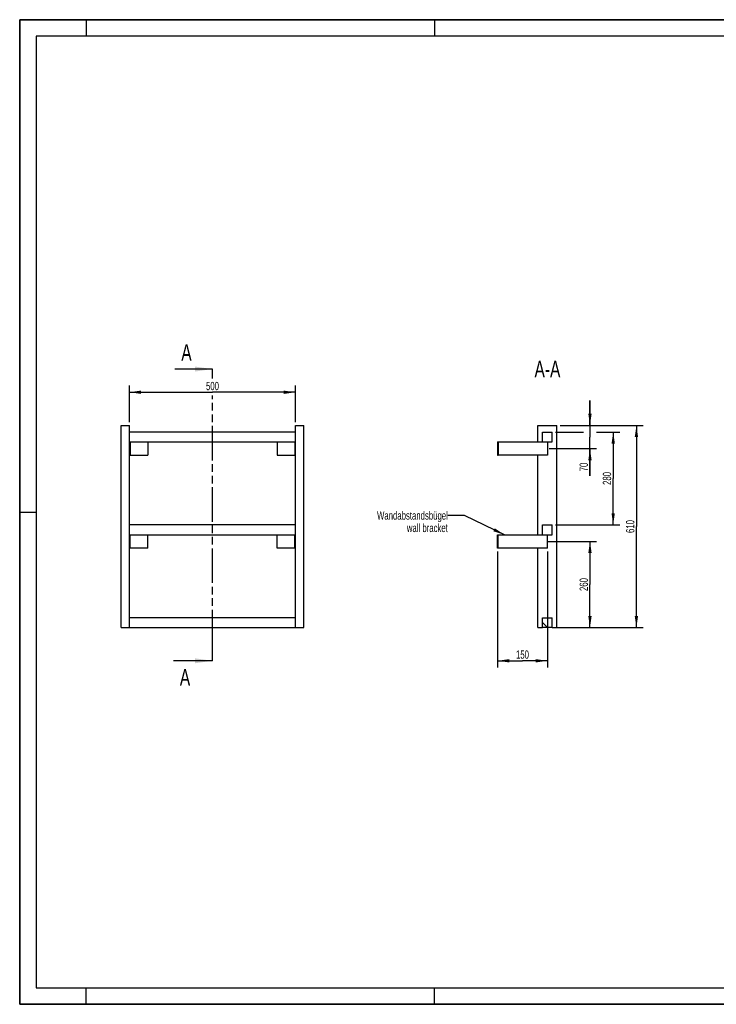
# Model space of a CAD drawing. Header units: millimetres. Extents: x 0 to 4200, y 0 to 2970.
# Tile 1 of 2: x 0 to 2100, y 0 to 2970. Entities that reach past the tile are written whole.
import ezdxf

# ---------------------------------------------------------------- set-up
doc = ezdxf.new("R2010")
doc.units = ezdxf.units.MM
doc.header["$LTSCALE"] = 231
doc.linetypes.add('PHANTOM', pattern=[0.8, 0.45, -0.05, 0.1, -0.05, 0.1, -0.05])
doc.layers.get('0').update_dxf_attribs({"linetype": 'CONTINUOUS'})
for name, color, linetype in [('050_DIMENSIONING', 7, 'CONTINUOUS'), ('053_NOTES', 7, 'CONTINUOUS'), ('HATCHING_BL0', 7, 'CONTINUOUS')]:
    doc.layers.add(name, color=color, linetype=linetype)
doc.styles.get("Standard").update_dxf_attribs({"font": 'txt', "width": 0.7})
doc.dimstyles.new('DIMSTYLE_1', dxfattribs={"dimtxt": 25, "dimasz": 35, "dimexe": 2, "dimexo": 1, "dimtad": 1, "dimdec": 1, "dimtxsty": 'Standard', "dimblk": '_FILLED', "dimblk1": '_FILLED', "dimblk2": '_FILLED', "dimcen": 0.09, "dimazin": 2, "dimtp": 0.8, "dimtm": 0.8, "dimtfac": 1, "dimtdec": 1, "dimtofl": 0, "dimtmove": 0, "dimatfit": 3, "dimldrblk": '_FILLED', "dimfxl": 1, "dimtolj": 1, "dimarcsym": 0})
doc.dimstyles.new('DIMSTYLE_2', dxfattribs={"dimtxt": 25, "dimasz": 35, "dimexe": 2, "dimexo": 1, "dimtad": 1, "dimdec": 1, "dimtxsty": 'Standard', "dimblk": '_FILLED', "dimblk1": '_FILLED', "dimblk2": '_FILLED', "dimcen": 0.09, "dimazin": 2, "dimtp": 0.5, "dimtm": 0.5, "dimtfac": 1, "dimtdec": 1, "dimtofl": 0, "dimtmove": 0, "dimatfit": 3, "dimldrblk": '_FILLED', "dimfxl": 1, "dimtolj": 1, "dimarcsym": 0})
doc.dimstyles.new('DIMSTYLE_3', dxfattribs={"dimtxt": 25, "dimasz": 35, "dimexe": 2, "dimexo": 1, "dimtad": 1, "dimdec": 1, "dimtxsty": 'Standard', "dimblk": '_FILLED', "dimblk1": '_FILLED', "dimblk2": '_FILLED', "dimcen": 0.09, "dimazin": 2, "dimtp": 0.3, "dimtm": 0.3, "dimtfac": 1, "dimtdec": 1, "dimtofl": 0, "dimtmove": 0, "dimatfit": 3, "dimldrblk": '_FILLED', "dimfxl": 1, "dimtolj": 1, "dimarcsym": 0})
doc.dimstyles.new('DIMSTYLE_4', dxfattribs={"dimtxt": 25, "dimasz": 35, "dimexe": 2, "dimexo": 1, "dimtad": 1, "dimtxsty": 'Standard', "dimblk": '_FILLED', "dimblk1": '_FILLED', "dimblk2": '_FILLED', "dimcen": 0.09, "dimazin": 2, "dimtp": 0.5, "dimtm": 0.5, "dimtfac": 1, "dimtofl": 0, "dimtmove": 0, "dimatfit": 3, "dimldrblk": '_FILLED', "dimfxl": 1, "dimtolj": 1, "dimarcsym": 0})
doc.dimstyles.new('DIMSTYLE_5', dxfattribs={"dimtxt": 25, "dimasz": 35, "dimexe": 2, "dimexo": 1, "dimtad": 1, "dimtxsty": 'Standard', "dimblk": '_FILLED', "dimblk1": '_FILLED', "dimblk2": '_FILLED', "dimcen": 0.09, "dimazin": 2, "dimtp": 0.8, "dimtm": 0.8, "dimtfac": 1, "dimtofl": 0, "dimtmove": 0, "dimatfit": 3, "dimldrblk": '_FILLED', "dimfxl": 1, "dimtolj": 1, "dimarcsym": 0})
doc.dimstyles.get("Standard").update_dxf_attribs({"dimtxt": 25, "dimasz": 35, "dimexe": 2, "dimexo": 1, "dimtad": 1, "dimtxsty": 'Standard', "dimblk": '_FILLED', "dimblk1": '_FILLED', "dimblk2": '_FILLED', "dimcen": 0.09, "dimazin": 2, "dimtol": 1, "dimtp": 0.01, "dimtm": 0.01, "dimtfac": 1, "dimtofl": 0, "dimtmove": 0, "dimatfit": 3, "dimldrblk": '_FILLED', "dimfxl": 1, "dimtolj": 1, "dimarcsym": 0})

# ---------------------------------------------------------------- blocks, each defined once
blk = doc.blocks.new('_FILLED')
at = {"color": 0, "linetype": 'ByBlock'}
blk.add_solid([(0, 0), (-1, 0.143), (-1, -0.143)], dxfattribs=at)
blk = doc.blocks.new('*D2')
at = {"layer": '050_DIMENSIONING', "color": 2, "linetype": 'Continuous', "transparency": 16777216}
for p, q in [((331.1, 1756.2), (331.1, 1866.2)), ((331.1, 1846.2), (581.1, 1846.2)), ((831.1, 1846.2), (581.1, 1846.2)), ((831.1, 1756.2), (831.1, 1866.2))]:
    blk.add_line(p, q, dxfattribs=at)
at = {"layer": '050_DIMENSIONING', "color": 2, "linetype": 'Continuous', "transparency": 16777216, "xscale": 35, "yscale": 35, "zscale": 35, "rotation": 180}
blk.add_blockref('_FILLED', (331.1, 1846.2), dxfattribs=at)
at = {"layer": '050_DIMENSIONING', "color": 2, "linetype": 'Continuous', "transparency": 16777216, "xscale": 35, "yscale": 35, "zscale": 35}
blk.add_blockref('_FILLED', (831.1, 1846.2), dxfattribs=at)
at = {"layer": '050_DIMENSIONING', "color": 2, "linetype": 'Continuous', "transparency": 16777216, "insert": (581.1, 1877.5), "char_height": 25, "width": 85.714, "attachment_point": 2, "line_spacing_factor": 0.9}
blk.add_mtext('500', dxfattribs=at)
blk = doc.blocks.new('*D3')
at = {"layer": '050_DIMENSIONING', "color": 2, "linetype": 'Continuous', "transparency": 16777216}
for p, q in [((1590.4, 1396.2), (1739.2, 1396.2)), ((1719.2, 1396.2), (1719.2, 1266.2)), ((1719.2, 1136.2), (1719.2, 1266.2)), ((1629.2, 1136.2), (1739.2, 1136.2))]:
    blk.add_line(p, q, dxfattribs=at)
at = {"layer": '050_DIMENSIONING', "color": 2, "linetype": 'Continuous', "transparency": 16777216, "xscale": 35, "yscale": 35, "zscale": 35}
for p, rotation in [((1719.2, 1396.2), 90), ((1719.2, 1136.2), 270)]:
    blk.add_blockref('_FILLED', p, dxfattribs=dict(at, rotation=rotation))
at = {"layer": '050_DIMENSIONING', "color": 2, "linetype": 'Continuous', "transparency": 16777216, "insert": (1687.9, 1266.2), "char_height": 25, "width": 88.393, "attachment_point": 2, "rotation": 90, "line_spacing_factor": 0.9}
blk.add_mtext('260', dxfattribs=at)
blk = doc.blocks.new('*D4')
at = {"layer": '050_DIMENSIONING', "color": 2, "linetype": 'Continuous', "transparency": 16777216}
for p, q in [((1719.2, 1746.2), (1719.2, 1821.2)), ((1719.2, 1821.2), (1719.2, 1711.2)), ((1629.2, 1746.2), (1739.2, 1746.2)), ((1719.2, 1594.4), (1719.2, 1711.2)), ((1595.8, 1676.2), (1739.2, 1676.2)), ((1719.2, 1676.2), (1719.2, 1594.4))]:
    blk.add_line(p, q, dxfattribs=at)
at = {"layer": '050_DIMENSIONING', "color": 2, "linetype": 'Continuous', "transparency": 16777216, "xscale": 35, "yscale": 35, "zscale": 35}
for p, rotation in [((1719.2, 1746.2), 270), ((1719.2, 1676.2), 90)]:
    blk.add_blockref('_FILLED', p, dxfattribs=dict(at, rotation=rotation))
at = {"layer": '050_DIMENSIONING', "color": 2, "linetype": 'Continuous', "transparency": 16777216, "insert": (1687.9, 1633.7), "char_height": 25, "width": 58.929, "attachment_point": 3, "rotation": 90, "line_spacing_factor": 0.9}
blk.add_mtext('70', dxfattribs=at)
blk = doc.blocks.new('*D5')
at = {"layer": '050_DIMENSIONING', "color": 2, "linetype": 'Continuous', "transparency": 16777216}
for p, q in [((1440.7, 1366.2), (1440.7, 1016.2)), ((1590.7, 1366.2), (1590.7, 1016.2)), ((1440.7, 1036.2), (1515.7, 1036.2)), ((1590.7, 1036.2), (1515.7, 1036.2))]:
    blk.add_line(p, q, dxfattribs=at)
at = {"layer": '050_DIMENSIONING', "color": 2, "linetype": 'Continuous', "transparency": 16777216, "xscale": 35, "yscale": 35, "zscale": 35, "rotation": 180}
blk.add_blockref('_FILLED', (1440.7, 1036.2), dxfattribs=at)
at = {"layer": '050_DIMENSIONING', "color": 2, "linetype": 'Continuous', "transparency": 16777216, "xscale": 35, "yscale": 35, "zscale": 35}
blk.add_blockref('_FILLED', (1590.7, 1036.2), dxfattribs=at)
at = {"layer": '050_DIMENSIONING', "color": 2, "linetype": 'Continuous', "transparency": 16777216, "insert": (1515.7, 1067.5), "char_height": 25, "width": 77.679, "attachment_point": 2, "line_spacing_factor": 0.9}
blk.add_mtext('150', dxfattribs=at)
blk = doc.blocks.new('*D6')
at = {"layer": '050_DIMENSIONING', "color": 2, "linetype": 'Continuous', "transparency": 16777216}
for p, q in [((1629.2, 1746.2), (1879.2, 1746.2)), ((1859.2, 1746.2), (1859.2, 1441.2)), ((1859.2, 1136.2), (1859.2, 1441.2)), ((1615.7, 1136.2), (1879.2, 1136.2))]:
    blk.add_line(p, q, dxfattribs=at)
at = {"layer": '050_DIMENSIONING', "color": 2, "linetype": 'Continuous', "transparency": 16777216, "xscale": 35, "yscale": 35, "zscale": 35}
for p, rotation in [((1859.2, 1746.2), 90), ((1859.2, 1136.2), 270)]:
    blk.add_blockref('_FILLED', p, dxfattribs=dict(at, rotation=rotation))
at = {"layer": '050_DIMENSIONING', "color": 2, "linetype": 'Continuous', "transparency": 16777216, "insert": (1827.9, 1441.2), "char_height": 25, "width": 80.357, "attachment_point": 2, "rotation": 90, "line_spacing_factor": 0.9}
blk.add_mtext('610', dxfattribs=at)
blk = doc.blocks.new('*D7')
at = {"layer": '050_DIMENSIONING', "color": 2, "linetype": 'Continuous', "transparency": 16777216}
for p, q in [((1615.7, 1726.2), (1699.2, 1726.2)), ((1739.2, 1726.2), (1809.2, 1726.2)), ((1789.2, 1726.2), (1789.2, 1586.2)), ((1789.2, 1446.2), (1789.2, 1586.2)), ((1615.7, 1446.2), (1809.2, 1446.2))]:
    blk.add_line(p, q, dxfattribs=at)
at = {"layer": '050_DIMENSIONING', "color": 2, "linetype": 'Continuous', "transparency": 16777216, "xscale": 35, "yscale": 35, "zscale": 35}
for p, rotation in [((1789.2, 1726.2), 90), ((1789.2, 1446.2), 270)]:
    blk.add_blockref('_FILLED', p, dxfattribs=dict(at, rotation=rotation))
at = {"layer": '050_DIMENSIONING', "color": 2, "linetype": 'Continuous', "transparency": 16777216, "insert": (1757.9, 1586.2), "char_height": 25, "width": 88.393, "attachment_point": 2, "rotation": 90, "line_spacing_factor": 0.9}
blk.add_mtext('280', dxfattribs=at)
blk = doc.blocks.new('XSEC_FILLED')
at = {"color": 0, "linetype": 'ByBlock'}
blk.add_solid([(0, 0), (-1, 0.143), (-1, -0.143)], dxfattribs=at)
blk = doc.blocks.new('HATCHING_BL0', base_point=(522.2, 1476.2))
at = {"layer": 'HATCHING_BL0', "color": 7, "linetype": 'PHANTOM'}
for p, q in [((581.1, 1888), (581.1, 1916.2)), ((581.1, 1086.2), (581.1, 1836.6)), ((581.1, 1036.2), (581.1, 1086.2))]:
    blk.add_line(p, q, dxfattribs=at)
at = {"layer": 'HATCHING_BL0', "color": 7, "linetype": 'Continuous', "char_height": 50, "width": 64.286, "attachment_point": 1, "line_spacing_factor": 0.9}
for insert in [(487.2, 1991.2), (482.8, 1011.2)]:
    blk.add_mtext('A', dxfattribs=dict(at, insert=insert))
at = {"layer": 'HATCHING_BL0', "color": 7, "linetype": 'Continuous'}
for points in [[(581.1, 1916.2), (467.6, 1916.2)], [(581.1, 1036.2), (463.2, 1036.2)]]:
    blk.add_leader(points, dimstyle='Standard', override={"dimasz": 52.5, "dimtad": 0, "dimldrblk": 'XSEC_FILLED'}, dxfattribs=at)

msp = doc.modelspace()

# ---------------------------------------------------------------- hatches: boundary and pattern name
at = {"linetype": 'Continuous'}
h = msp.add_hatch(dxfattribs=at)
h.set_pattern_fill('ANSI31', color=2, angle=90, style=0, pattern_type=2)
h.set_pattern_definition([(135, (1590.67, 1136.2), (-239.54, -239.54), [])])
edge = h.paths.add_edge_path()
edge.add_line((1605.672, 1136.209), (1575.672, 1136.209))
edge.add_line((1575.672, 1136.209), (1575.672, 1166.209))
edge.add_line((1575.672, 1166.209), (1605.672, 1166.209))
edge.add_line((1605.672, 1136.209), (1605.672, 1166.209))
edge = h.paths.add_edge_path()
edge.add_line((1575.672, 1416.209), (1575.672, 1446.209))
edge.add_line((1575.672, 1446.209), (1605.672, 1446.209))
edge.add_line((1605.672, 1416.209), (1605.672, 1446.209))
edge.add_line((1575.672, 1416.209), (1605.672, 1416.209))
edge = h.paths.add_edge_path()
edge.add_line((1575.672, 1696.209), (1575.672, 1726.209))
edge.add_line((1575.672, 1726.209), (1605.672, 1726.209))
edge.add_line((1605.672, 1696.209), (1605.672, 1726.209))
edge.add_line((1575.672, 1696.209), (1605.672, 1696.209))

# ---------------------------------------------------------------- linework, layer by layer
at = {"color": 7, "linetype": 'Continuous'}
for p, q in [((0, 2970), (4200, 2970)), ((0, 0), (0, 2970)), ((306.128, 1746.209), (331.128, 1746.209)), ((306.128, 1136.209), (306.128, 1746.209)), ((331.128, 1136.209), (331.128, 1746.209)), ((831.128, 1726.209), (331.128, 1726.209)), ((831.128, 1746.209), (856.128, 1746.209)), ((831.128, 1136.209), (831.128, 1746.209)), ((856.128, 1136.209), (856.128, 1746.209)), ((1562.172, 1746.209), (1619.172, 1746.209)), ((1562.172, 1696.209), (1562.172, 1746.209)), ((1575.672, 1726.209), (1605.672, 1726.209)), ((1575.672, 1696.209), (1575.672, 1726.209)), ((1605.672, 1696.209), (1605.672, 1726.209)), ((1619.172, 1136.209), (1619.172, 1746.209)), ((331.128, 1696.209), (831.128, 1696.209)), ((333.128, 1696.209), (333.128, 1656.209)), ((386.128, 1696.209), (386.128, 1656.209)), ((776.128, 1696.209), (776.128, 1656.209)), ((829.128, 1696.209), (829.128, 1656.209)), ((1440.672, 1696.209), (1442.672, 1696.209)), ((1440.672, 1696.209), (1440.672, 1656.209)), ((1442.672, 1696.209), (1575.672, 1696.209)), ((1442.672, 1696.209), (1442.672, 1656.209)), ((1575.672, 1696.209), (1605.672, 1696.209)), ((1590.672, 1696.209), (1590.672, 1656.209)), ((331.128, 1656.209), (333.128, 1656.209)), ((333.128, 1656.209), (386.128, 1656.209)), ((776.128, 1656.209), (829.128, 1656.209)), ((829.128, 1656.209), (831.128, 1656.209)), ((1440.672, 1656.209), (1442.672, 1656.209)), ((1590.672, 1656.209), (1442.672, 1656.209)), ((1562.172, 1416.209), (1562.172, 1656.209)), ((831.128, 1446.209), (331.128, 1446.209)), ((1575.672, 1446.209), (1605.672, 1446.209)), ((1575.672, 1416.209), (1575.672, 1446.209)), ((1605.672, 1416.209), (1605.672, 1446.209)), ((331.128, 1416.209), (831.128, 1416.209)), ((333.128, 1376.209), (333.128, 1416.209)), ((386.128, 1376.209), (386.128, 1416.209)), ((776.128, 1376.209), (776.128, 1416.209)), ((829.128, 1376.209), (829.128, 1416.209)), ((1440.672, 1416.209), (1442.672, 1416.209)), ((1440.672, 1376.209), (1440.672, 1416.209)), ((1442.672, 1416.209), (1575.672, 1416.209)), ((1442.672, 1376.209), (1442.672, 1416.209)), ((1575.672, 1416.209), (1605.672, 1416.209)), ((1590.672, 1376.209), (1590.672, 1416.209)), ((333.128, 1376.209), (331.128, 1376.209)), ((386.128, 1376.209), (333.128, 1376.209)), ((829.128, 1376.209), (776.128, 1376.209)), ((831.128, 1376.209), (829.128, 1376.209)), ((1442.672, 1376.209), (1440.672, 1376.209)), ((1590.672, 1376.209), (1442.672, 1376.209)), ((1562.172, 1136.209), (1562.172, 1376.209)), ((831.128, 1166.209), (331.128, 1166.209)), ((1575.672, 1166.209), (1605.672, 1166.209)), ((1575.672, 1136.209), (1575.672, 1166.209)), ((1605.672, 1136.209), (1605.672, 1166.209)), ((306.128, 1136.209), (331.128, 1136.209)), ((331.128, 1136.209), (831.128, 1136.209)), ((831.128, 1136.209), (856.128, 1136.209)), ((1562.172, 1136.209), (1575.672, 1136.209)), ((1605.672, 1136.209), (1575.672, 1136.209)), ((1605.672, 1136.209), (1619.172, 1136.209)), ((0, 0), (4200, 0))]:
    msp.add_line(p, q, dxfattribs=at)
at = {"color": 3, "linetype": 'Continuous'}
for p, q in [((0, 2970), (0, 0)), ((4200, 2970), (0, 2970)), ((200, 2970), (200, 2920)), ((1250, 2970), (1250, 2920)), ((0, 1485), (50, 1485)), ((200, 0), (200, 50)), ((1250, 0), (1250, 50)), ((4200, 0), (0, 0))]:
    msp.add_line(p, q, dxfattribs=at)
at = {"color": 5, "linetype": 'Continuous'}
for p, q in [((50, 2920), (50, 50)), ((4150, 2920), (50, 2920)), ((50, 50), (4150, 50))]:
    msp.add_line(p, q, dxfattribs=at)

# ---------------------------------------------------------------- block references
at = {"layer": 'HATCHING_BL0'}
msp.add_blockref('HATCHING_BL0', (522.165, 1476.209), dxfattribs=at)

# ---------------------------------------------------------------- texts
at = {"layer": '053_NOTES', "color": 2, "linetype": 'Continuous', "attachment_point": 3, "line_spacing_factor": 0.9}
for s, insert, char_height, width in [('A-A', (1629.988, 1941.209), 50, 182.14286), ('Wandabstandsbügel\\Pwall bracket', (1290.672, 1486.936), 25, 472.67857)]:
    msp.add_mtext(s, dxfattribs=dict(at, insert=insert, char_height=char_height, width=width))

# ---------------------------------------------------------------- dimensions: what is measured, and where the dimension line sits
at = {"layer": '050_DIMENSIONING', "color": 2, "linetype": 'Continuous'}
for base, p1, p2, dimstyle, picture, middle in [((831.128, 1846.209), (331.128, 1755.209), (831.128, 1755.209), 'DIMSTYLE_1', '*D2', (577.556, 1846.209)), ((1590.672, 1036.209), (1440.672, 1367.209), (1590.672, 1367.209), 'DIMSTYLE_4', '*D5', (1512.101, 1036.209))]:
    dim = msp.add_linear_dim(base=base, p1=p1, p2=p2, dimstyle=dimstyle, dxfattribs=at)
    dim.commit()
    dim.dimension.update_dxf_attribs({"geometry": picture, "text_midpoint": middle, "dimtype": 160})
for base, p1, p2, angle, dimstyle, picture, middle in [((1719.172, 1676.209), (1628.172, 1746.209), (1594.816, 1676.209), 270, 'DIMSTYLE_3', '*D4', (1719.172, 1610.513)), ((1859.172, 1746.209), (1614.672, 1136.209), (1628.172, 1746.209), 90, 'DIMSTYLE_5', '*D6', (1859.172, 1437.637)), ((1789.172, 1446.209), (1614.672, 1726.209), (1614.672, 1446.209), 270, 'DIMSTYLE_4', '*D7', (1789.172, 1582.637)), ((1719.172, 1396.209), (1628.172, 1136.209), (1589.41, 1396.209), 90, 'DIMSTYLE_2', '*D3', (1719.172, 1262.637))]:
    dim = msp.add_linear_dim(base=base, p1=p1, p2=p2, angle=angle, dimstyle=dimstyle, dxfattribs=at)
    dim.commit()
    dim.dimension.update_dxf_attribs({"geometry": picture, "text_midpoint": middle, "dimtype": 160})

# ---------------------------------------------------------------- leaders
at = {"layer": '053_NOTES', "color": 2, "linetype": 'Continuous', "annotation_type": 0, "has_hookline": 1, "hookline_direction": 1, "text_width": 289.088}
msp.add_leader([(1461.723, 1416.209), (1340.672, 1474.436), (1290.672, 1474.436)], dimstyle='Standard', override={"dimtad": 0}, dxfattribs=at)

doc.saveas('drawing.dxf')
